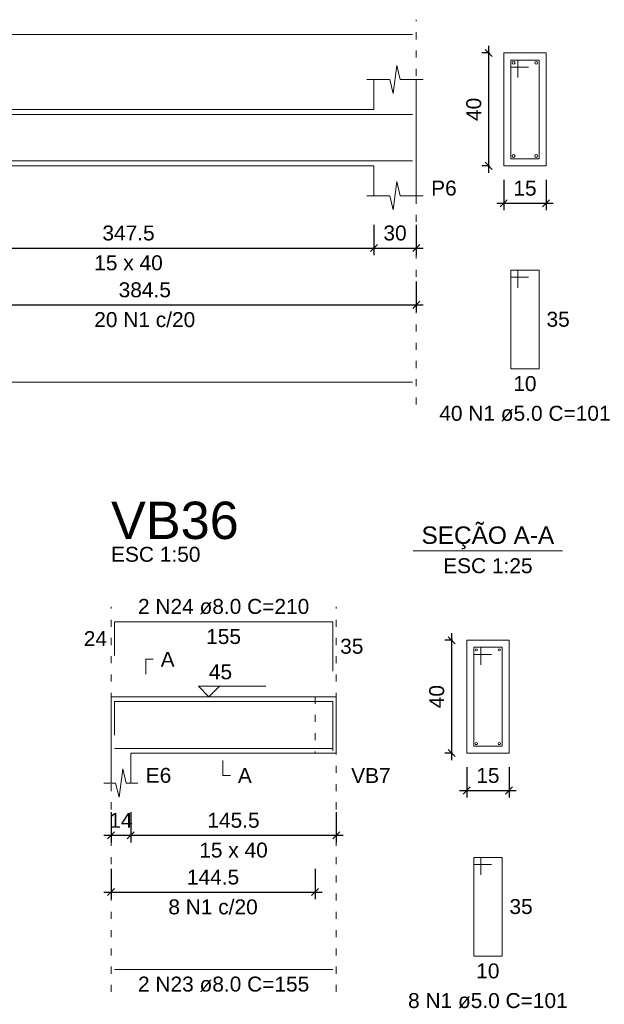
# Model space of a CAD drawing. Header units: millimetres. Extents: x 10906 to 25863, y 1966 to 4861.
# Tile 48 of 163: x 11251 to 11259, y 2991 to 3005. Entities that reach past the tile are written whole.
import ezdxf

# ---------------------------------------------------------------- set-up
doc = ezdxf.new("R2010")
doc.units = ezdxf.units.MM
doc.linetypes.add('DOT2', pattern=[3.175, 0, -3.175])
for name, color, linetype, lineweight in [('Descrição da armadura', 7, 'Continuous', 5), ('DT-Barras na forma', 40, 'Continuous', 5), ('DT-Barras no corte', 5, 'Continuous', 5), ('DT-Barras rebatidas', 40, 'Continuous', 5), ('DT-Cotas', 4, 'Continuous', 5), ('DT-Forma', 5, 'Continuous', 5), ('DT-Pontilhado', 7, 'DOT2', 5), ('DT-Textos', 7, 'Continuous', 5), ('DT-Título', 7, 'Continuous', 20), ('Textos armaduras', 7, 'Continuous', 5)]:
    doc.layers.add(name, color=color, linetype=linetype, lineweight=lineweight)
doc.styles.add('Arial', font='arial.ttf')
doc.styles.get("Standard").update_dxf_attribs({"font": 'arial.ttf'})
doc.dimstyles.new('UM_25.000000', dxfattribs={"dimtxt": 0.18, "dimasz": 0.1, "dimexe": 0.1, "dimexo": 0.2, "dimgap": 0, "dimtad": 1, "dimtih": 1, "dimtoh": 1, "dimdec": 1, "dimlfac": 25, "dimzin": 0, "dimdsep": 46, "dimtxsty": 'Standard', "dimcen": 0.09, "dimdle": 0.1, "dimclrd": 256, "dimclre": 256, "dimclrt": 7, "dimadec": 1, "dimazin": 2, "dimtfac": 1, "dimtdec": 1, "dimtofl": 0, "dimtmove": 0, "dimatfit": 3, "dimfxl": 1, "dimtolj": 1, "dimarcsym": 0})
doc.dimstyles.new('UM_50.000000', dxfattribs={"dimtxt": 0.18, "dimasz": 0.2, "dimexe": 0.2, "dimexo": 0.5, "dimgap": 0, "dimtad": 1, "dimtih": 1, "dimtoh": 1, "dimlfac": 50, "dimzin": 0, "dimdsep": 46, "dimtxsty": 'Standard', "dimcen": 0.09, "dimdle": 0.2, "dimclrd": 256, "dimclre": 256, "dimclrt": 7, "dimazin": 0, "dimtfac": 1, "dimtofl": 0, "dimtmove": 0, "dimatfit": 3, "dimfxl": 1, "dimtolj": 1, "dimtzin": 0, "dimarcsym": 0})

# ---------------------------------------------------------------- blocks, each defined once
blk = doc.blocks.new('_Oblique')
at = {"color": 0, "linetype": 'ByBlock', "lineweight": -2}
blk.add_line((-0.5, -0.5), (0.5, 0.5), dxfattribs=at)
blk = doc.blocks.new('*D257')
at = {"layer": 'Defpoints', "color": 0, "transparency": 16777216}
for p in [(11248.974, 3002.595), (11255.924, 3002.595), (11255.924, 3002.066)]:
    blk.add_point(p, dxfattribs=at)
at = {"layer": 'DT-Cotas', "lineweight": -2, "transparency": 16777216}
for p, q in [((11248.974, 3002.395), (11248.974, 3001.966)), ((11255.924, 3002.395), (11255.924, 3001.966)), ((11248.874, 3002.066), (11256.024, 3002.066))]:
    blk.add_line(p, q, dxfattribs=at)
at = {"layer": 'DT-Cotas', "lineweight": -2, "transparency": 16777216, "xscale": 0.1, "yscale": 0.1, "zscale": 0.1, "rotation": 180}
blk.add_blockref('_Oblique', (11248.974, 3002.066), dxfattribs=at)
at = {"layer": 'DT-Cotas', "lineweight": -2, "transparency": 16777216, "xscale": 0.1, "yscale": 0.1, "zscale": 0.1}
blk.add_blockref('_Oblique', (11255.924, 3002.066), dxfattribs=at)
at = {"layer": 'DT-Cotas', "color": 7, "transparency": 16777216, "insert": (11252.449, 3002.278), "char_height": 0.2118, "attachment_point": 5, "rotation": 0.0057, "style": 'Arial'}
blk.add_mtext('\\A1;347.5', dxfattribs=at)
blk = doc.blocks.new('*D258')
at = {"layer": 'Defpoints', "color": 0, "transparency": 16777216}
for p in [(11255.924, 3002.595), (11256.524, 3002.595), (11256.524, 3002.066)]:
    blk.add_point(p, dxfattribs=at)
at = {"layer": 'DT-Cotas', "lineweight": -2, "transparency": 16777216}
for p, q in [((11255.924, 3002.395), (11255.924, 3001.966)), ((11256.524, 3002.395), (11256.524, 3001.966)), ((11255.824, 3002.066), (11256.624, 3002.066))]:
    blk.add_line(p, q, dxfattribs=at)
at = {"layer": 'DT-Cotas', "lineweight": -2, "transparency": 16777216, "xscale": 0.1, "yscale": 0.1, "zscale": 0.1, "rotation": 180}
blk.add_blockref('_Oblique', (11255.924, 3002.066), dxfattribs=at)
at = {"layer": 'DT-Cotas', "lineweight": -2, "transparency": 16777216, "xscale": 0.1, "yscale": 0.1, "zscale": 0.1}
blk.add_blockref('_Oblique', (11256.524, 3002.066), dxfattribs=at)
at = {"layer": 'DT-Cotas', "color": 7, "transparency": 16777216, "insert": (11256.224, 3002.278), "char_height": 0.2118, "attachment_point": 5, "rotation": 0.0057, "style": 'Arial'}
blk.add_mtext('\\A1;30', dxfattribs=at)
blk = doc.blocks.new('*D260')
at = {"layer": 'Defpoints', "color": 0, "transparency": 16777216}
for p in [(11248.834, 3001.79), (11256.524, 3001.79), (11256.524, 3001.261)]:
    blk.add_point(p, dxfattribs=at)
at = {"layer": 'DT-Cotas', "lineweight": -2, "transparency": 16777216}
for p, q in [((11248.834, 3001.59), (11248.834, 3001.161)), ((11256.524, 3001.59), (11256.524, 3001.161)), ((11248.734, 3001.261), (11256.624, 3001.261))]:
    blk.add_line(p, q, dxfattribs=at)
at = {"layer": 'DT-Cotas', "lineweight": -2, "transparency": 16777216, "xscale": 0.1, "yscale": 0.1, "zscale": 0.1, "rotation": 180}
blk.add_blockref('_Oblique', (11248.834, 3001.261), dxfattribs=at)
at = {"layer": 'DT-Cotas', "lineweight": -2, "transparency": 16777216, "xscale": 0.1, "yscale": 0.1, "zscale": 0.1}
blk.add_blockref('_Oblique', (11256.524, 3001.261), dxfattribs=at)
at = {"layer": 'DT-Cotas', "color": 7, "transparency": 16777216, "insert": (11252.679, 3001.473), "char_height": 0.2118, "attachment_point": 5, "rotation": 0.0057, "style": 'Arial'}
blk.add_mtext('\\A1;384.5', dxfattribs=at)
blk = doc.blocks.new('*D270')
at = {"layer": 'Defpoints', "color": 0, "transparency": 16777216}
for p in [(11257.552, 3004.831), (11257.764, 3004.831), (11257.764, 3003.231)]:
    blk.add_point(p, dxfattribs=at)
at = {"layer": 'DT-Cotas', "lineweight": -2, "transparency": 16777216}
for p, q in [((11257.552, 3003.131), (11257.552, 3004.931)), ((11257.564, 3004.831), (11257.452, 3004.831)), ((11257.564, 3003.231), (11257.452, 3003.231))]:
    blk.add_line(p, q, dxfattribs=at)
at = {"layer": 'DT-Cotas', "lineweight": -2, "transparency": 16777216, "xscale": 0.1, "yscale": 0.1, "zscale": 0.1}
for p, rotation in [((11257.552, 3004.831), 90), ((11257.552, 3003.231), 270)]:
    blk.add_blockref('_Oblique', p, dxfattribs=dict(at, rotation=rotation))
at = {"layer": 'DT-Cotas', "color": 7, "transparency": 16777216, "insert": (11257.34, 3004.031), "char_height": 0.2118, "attachment_point": 5, "rotation": 90, "style": 'Arial'}
blk.add_mtext('\\A1;40', dxfattribs=at)
blk = doc.blocks.new('*D271')
at = {"layer": 'Defpoints', "color": 0, "transparency": 16777216}
for p in [(11257.764, 3003.231), (11258.364, 3003.231), (11258.364, 3002.701)]:
    blk.add_point(p, dxfattribs=at)
at = {"layer": 'DT-Cotas', "lineweight": -2, "transparency": 16777216}
for p, q in [((11257.764, 3003.031), (11257.764, 3002.601)), ((11258.364, 3003.031), (11258.364, 3002.601)), ((11257.664, 3002.701), (11258.464, 3002.701))]:
    blk.add_line(p, q, dxfattribs=at)
at = {"layer": 'DT-Cotas', "lineweight": -2, "transparency": 16777216, "xscale": 0.1, "yscale": 0.1, "zscale": 0.1, "rotation": 180}
blk.add_blockref('_Oblique', (11257.764, 3002.701), dxfattribs=at)
at = {"layer": 'DT-Cotas', "lineweight": -2, "transparency": 16777216, "xscale": 0.1, "yscale": 0.1, "zscale": 0.1}
blk.add_blockref('_Oblique', (11258.364, 3002.701), dxfattribs=at)
at = {"layer": 'DT-Cotas', "color": 7, "transparency": 16777216, "insert": (11258.064, 3002.913), "char_height": 0.2118, "attachment_point": 5, "rotation": 0.0057, "style": 'Arial'}
blk.add_mtext('\\A1;15', dxfattribs=at)
blk = doc.blocks.new('*D336')
at = {"layer": 'Defpoints', "color": 0, "transparency": 16777216}
for p in [(11252.201, 2994.273), (11252.481, 2994.273), (11252.481, 2993.744)]:
    blk.add_point(p, dxfattribs=at)
at = {"layer": 'DT-Cotas', "lineweight": -2, "transparency": 16777216}
for p, q in [((11252.201, 2994.073), (11252.201, 2993.644)), ((11252.481, 2994.073), (11252.481, 2993.644)), ((11252.101, 2993.744), (11252.581, 2993.744))]:
    blk.add_line(p, q, dxfattribs=at)
at = {"layer": 'DT-Cotas', "lineweight": -2, "transparency": 16777216, "xscale": 0.1, "yscale": 0.1, "zscale": 0.1, "rotation": 180}
blk.add_blockref('_Oblique', (11252.201, 2993.744), dxfattribs=at)
at = {"layer": 'DT-Cotas', "lineweight": -2, "transparency": 16777216, "xscale": 0.1, "yscale": 0.1, "zscale": 0.1}
blk.add_blockref('_Oblique', (11252.481, 2993.744), dxfattribs=at)
at = {"layer": 'DT-Cotas', "color": 7, "transparency": 16777216, "insert": (11252.341, 2993.956), "char_height": 0.2118, "attachment_point": 5, "rotation": 0.0057, "style": 'Arial'}
blk.add_mtext('\\A1;14', dxfattribs=at)
blk = doc.blocks.new('*D337')
at = {"layer": 'Defpoints', "color": 0, "transparency": 16777216}
for p in [(11252.481, 2994.273), (11255.391, 2994.273), (11255.391, 2993.744)]:
    blk.add_point(p, dxfattribs=at)
at = {"layer": 'DT-Cotas', "lineweight": -2, "transparency": 16777216}
for p, q in [((11252.481, 2994.073), (11252.481, 2993.644)), ((11255.391, 2994.073), (11255.391, 2993.644)), ((11252.381, 2993.744), (11255.491, 2993.744))]:
    blk.add_line(p, q, dxfattribs=at)
at = {"layer": 'DT-Cotas', "lineweight": -2, "transparency": 16777216, "xscale": 0.1, "yscale": 0.1, "zscale": 0.1, "rotation": 180}
blk.add_blockref('_Oblique', (11252.481, 2993.744), dxfattribs=at)
at = {"layer": 'DT-Cotas', "lineweight": -2, "transparency": 16777216, "xscale": 0.1, "yscale": 0.1, "zscale": 0.1}
blk.add_blockref('_Oblique', (11255.391, 2993.744), dxfattribs=at)
at = {"layer": 'DT-Cotas', "color": 7, "transparency": 16777216, "insert": (11253.936, 2993.956), "char_height": 0.2118, "attachment_point": 5, "rotation": 0.0057, "style": 'Arial'}
blk.add_mtext('\\A1;145.5', dxfattribs=at)
blk = doc.blocks.new('*D338')
at = {"layer": 'Defpoints', "color": 0, "transparency": 16777216}
for p in [(11252.201, 2993.468), (11255.091, 2993.468), (11255.091, 2992.939)]:
    blk.add_point(p, dxfattribs=at)
at = {"layer": 'DT-Cotas', "lineweight": -2, "transparency": 16777216}
for p, q in [((11252.201, 2993.268), (11252.201, 2992.839)), ((11255.091, 2993.268), (11255.091, 2992.839)), ((11252.101, 2992.939), (11255.191, 2992.939))]:
    blk.add_line(p, q, dxfattribs=at)
at = {"layer": 'DT-Cotas', "lineweight": -2, "transparency": 16777216, "xscale": 0.1, "yscale": 0.1, "zscale": 0.1, "rotation": 180}
blk.add_blockref('_Oblique', (11252.201, 2992.939), dxfattribs=at)
at = {"layer": 'DT-Cotas', "lineweight": -2, "transparency": 16777216, "xscale": 0.1, "yscale": 0.1, "zscale": 0.1}
blk.add_blockref('_Oblique', (11255.091, 2992.939), dxfattribs=at)
at = {"layer": 'DT-Cotas', "color": 7, "transparency": 16777216, "insert": (11253.646, 2993.151), "char_height": 0.2118, "attachment_point": 5, "rotation": 0.0057, "style": 'Arial'}
blk.add_mtext('\\A1;144.5', dxfattribs=at)
blk = doc.blocks.new('*D339')
at = {"layer": 'Defpoints', "color": 0, "transparency": 16777216}
for p in [(11257.027, 2996.509), (11257.239, 2996.509), (11257.239, 2994.909)]:
    blk.add_point(p, dxfattribs=at)
at = {"layer": 'DT-Cotas', "lineweight": -2, "transparency": 16777216}
for p, q in [((11257.039, 2996.509), (11256.927, 2996.509)), ((11257.027, 2994.809), (11257.027, 2996.609)), ((11257.039, 2994.909), (11256.927, 2994.909))]:
    blk.add_line(p, q, dxfattribs=at)
at = {"layer": 'DT-Cotas', "lineweight": -2, "transparency": 16777216, "xscale": 0.1, "yscale": 0.1, "zscale": 0.1}
for p, rotation in [((11257.027, 2996.509), 90), ((11257.027, 2994.909), 270)]:
    blk.add_blockref('_Oblique', p, dxfattribs=dict(at, rotation=rotation))
at = {"layer": 'DT-Cotas', "color": 7, "transparency": 16777216, "insert": (11256.815, 2995.709), "char_height": 0.2118, "attachment_point": 5, "rotation": 90, "style": 'Arial'}
blk.add_mtext('\\A1;40', dxfattribs=at)
blk = doc.blocks.new('*D340')
at = {"layer": 'Defpoints', "color": 0, "transparency": 16777216}
for p in [(11257.239, 2994.909), (11257.839, 2994.909), (11257.839, 2994.379)]:
    blk.add_point(p, dxfattribs=at)
at = {"layer": 'DT-Cotas', "lineweight": -2, "transparency": 16777216}
for p, q in [((11257.239, 2994.709), (11257.239, 2994.279)), ((11257.839, 2994.709), (11257.839, 2994.279)), ((11257.139, 2994.379), (11257.939, 2994.379))]:
    blk.add_line(p, q, dxfattribs=at)
at = {"layer": 'DT-Cotas', "lineweight": -2, "transparency": 16777216, "xscale": 0.1, "yscale": 0.1, "zscale": 0.1, "rotation": 180}
blk.add_blockref('_Oblique', (11257.239, 2994.379), dxfattribs=at)
at = {"layer": 'DT-Cotas', "lineweight": -2, "transparency": 16777216, "xscale": 0.1, "yscale": 0.1, "zscale": 0.1}
blk.add_blockref('_Oblique', (11257.839, 2994.379), dxfattribs=at)
at = {"layer": 'DT-Cotas', "color": 7, "transparency": 16777216, "insert": (11257.539, 2994.591), "char_height": 0.2118, "attachment_point": 5, "rotation": 0.0057, "style": 'Arial'}
blk.add_mtext('\\A1;15', dxfattribs=at)

msp = doc.modelspace()

# ---------------------------------------------------------------- linework, layer by layer
at = {"layer": 'DT-Barras na forma'}
for p, q in [((11257.96369, 3004.73064), (11257.86369, 3004.73064)), ((11257.86369, 3004.73064), (11257.86369, 3003.33064)), ((11258.26369, 3004.73064), (11257.86369, 3004.73064)), ((11257.86369, 3004.73064), (11257.86369, 3004.63064)), ((11257.96369, 3004.48064), (11257.96369, 3004.73064)), ((11258.26369, 3003.33064), (11258.26369, 3004.73064)), ((11257.86369, 3004.63064), (11258.11369, 3004.63064)), ((11257.86369, 3003.33064), (11258.26369, 3003.33064)), ((11257.43899, 2996.40863), (11257.33899, 2996.40863)), ((11257.33899, 2996.40863), (11257.33899, 2995.00863)), ((11257.73899, 2996.40863), (11257.33899, 2996.40863)), ((11257.33899, 2996.40863), (11257.33899, 2996.30863)), ((11257.43899, 2996.15863), (11257.43899, 2996.40863)), ((11257.73899, 2995.00863), (11257.73899, 2996.40863)), ((11257.33899, 2996.30863), (11257.58899, 2996.30863)), ((11257.33899, 2995.00863), (11257.73899, 2995.00863))]:
    msp.add_line(p, q, dxfattribs=at)
for points in [[(11241.19351, 3003.96064), (11256.47351, 3003.96064)], [(11241.19351, 3003.30064), (11256.47351, 3003.30064)], [(11252.25098, 2995.16282), (11252.25098, 2995.64063), (11255.34098, 2995.64063), (11255.34098, 2994.94063)], [(11252.25098, 2994.97663), (11255.34098, 2994.97663)]]:
    msp.add_lwpolyline(points, dxfattribs=at)
at = {"layer": 'DT-Barras no corte'}
for centre, radius in [((11257.90369, 3004.69064), 0.02), ((11258.22369, 3004.69064), 0.02), ((11257.90369, 3003.37064), 0.02), ((11258.22369, 3003.37064), 0.02), ((11257.37499, 2996.37263), 0.016), ((11257.70299, 2996.37263), 0.016), ((11257.37499, 2995.04463), 0.016), ((11257.70299, 2995.04463), 0.016)]:
    msp.add_circle(centre, radius, dxfattribs=at)
at = {"layer": 'DT-Barras rebatidas'}
for p, q in [((11241.19351, 3005.09024), (11256.47351, 3005.09024)), ((11257.96369, 3001.75394), (11257.86369, 3001.75394)), ((11257.86369, 3001.75394), (11257.86369, 3000.35394)), ((11258.26369, 3001.75394), (11257.86369, 3001.75394)), ((11257.86369, 3001.75394), (11257.86369, 3001.65394)), ((11257.96369, 3001.50394), (11257.96369, 3001.75394)), ((11258.26369, 3000.35394), (11258.26369, 3001.75394)), ((11257.86369, 3001.65394), (11258.11369, 3001.65394)), ((11257.86369, 3000.35394), (11258.26369, 3000.35394)), ((11241.19351, 3000.166), (11256.47351, 3000.166)), ((11252.25098, 2996.29242), (11252.25098, 2996.77023)), ((11252.25098, 2996.77023), (11255.34098, 2996.77023)), ((11255.34098, 2996.77023), (11255.34098, 2996.07023)), ((11257.43899, 2993.43193), (11257.33899, 2993.43193)), ((11257.33899, 2993.43193), (11257.33899, 2992.03193)), ((11257.73899, 2993.43193), (11257.33899, 2993.43193)), ((11257.33899, 2993.43193), (11257.33899, 2993.33193)), ((11257.43899, 2993.18193), (11257.43899, 2993.43193)), ((11257.73899, 2992.03193), (11257.73899, 2993.43193)), ((11257.33899, 2993.33193), (11257.58899, 2993.33193)), ((11257.33899, 2992.03193), (11257.73899, 2992.03193)), ((11252.25098, 2991.84199), (11255.34098, 2991.84199))]:
    msp.add_line(p, q, dxfattribs=at)
at = {"layer": 'DT-Forma'}
for p, q in [((11258.36369, 3004.83064), (11257.76369, 3004.83064)), ((11257.76369, 3004.83064), (11257.76369, 3004.83064)), ((11257.76369, 3004.83064), (11257.76369, 3003.23064)), ((11258.36369, 3003.23064), (11258.36369, 3004.83064)), ((11258.36369, 3004.83064), (11258.36369, 3004.83064)), ((11256.19851, 3004.25424), (11256.24851, 3004.65424)), ((11256.24851, 3004.65424), (11256.29851, 3004.45424)), ((11255.82351, 3004.45424), (11256.14851, 3004.45424)), ((11255.92351, 3004.03064), (11255.92351, 3004.45424)), ((11256.14851, 3004.45424), (11256.19851, 3004.25424)), ((11256.29851, 3004.45424), (11256.62351, 3004.45424)), ((11256.52351, 3004.45424), (11256.52351, 3004.03064)), ((11248.97351, 3004.03064), (11255.92351, 3004.03064)), ((11248.97351, 3003.23064), (11255.92351, 3003.23064)), ((11255.92351, 3003.23064), (11255.92351, 3002.80704)), ((11256.52351, 3002.80704), (11256.52351, 3003.23064)), ((11257.76369, 3003.23064), (11258.36369, 3003.23064)), ((11257.76369, 3003.23064), (11257.76369, 3003.23064)), ((11258.36369, 3003.23064), (11258.36369, 3003.23064)), ((11256.19851, 3002.60704), (11256.24851, 3003.00704)), ((11256.24851, 3003.00704), (11256.29851, 3002.80704)), ((11255.82351, 3002.80704), (11256.14851, 3002.80704)), ((11256.14851, 3002.80704), (11256.19851, 3002.60704)), ((11256.29851, 3002.80704), (11256.62351, 3002.80704)), ((11257.83899, 2996.50863), (11257.23899, 2996.50863)), ((11257.23899, 2996.50863), (11257.23899, 2996.50863)), ((11257.23899, 2996.50863), (11257.23899, 2994.90863)), ((11257.83899, 2994.90863), (11257.83899, 2996.50863)), ((11257.83899, 2996.50863), (11257.83899, 2996.50863)), ((11252.20098, 2995.70863), (11252.48098, 2995.70863)), ((11252.48098, 2995.70863), (11255.09098, 2995.70863)), ((11255.09098, 2995.70863), (11255.39098, 2995.70863)), ((11252.20098, 2994.90863), (11252.20098, 2994.48503)), ((11252.48098, 2994.48503), (11252.48098, 2994.90863)), ((11252.48098, 2994.90863), (11255.09098, 2994.90863)), ((11255.09098, 2994.90863), (11255.39098, 2994.90863)), ((11257.23899, 2994.90863), (11257.83899, 2994.90863)), ((11257.23899, 2994.90863), (11257.23899, 2994.90863)), ((11257.83899, 2994.90863), (11257.83899, 2994.90863)), ((11252.31598, 2994.28503), (11252.36598, 2994.68503)), ((11252.36598, 2994.68503), (11252.41598, 2994.48503)), ((11252.10098, 2994.48503), (11252.26598, 2994.48503)), ((11252.26598, 2994.48503), (11252.31598, 2994.28503)), ((11252.41598, 2994.48503), (11252.58098, 2994.48503))]:
    msp.add_line(p, q, dxfattribs=at)
at = {"layer": 'DT-Forma', "linetype": 'Continuous'}
for p, q in [((11256.52351, 3004.03064), (11256.52351, 3003.23064)), ((11252.20098, 2994.90863), (11252.20098, 2995.70863)), ((11255.39098, 2995.70863), (11255.39098, 2994.90863))]:
    msp.add_line(p, q, dxfattribs=at)
at = {"layer": 'DT-Pontilhado', "ltscale": 0.05}
for p, q in [((11256.52351, 2999.8483), (11256.52351, 3005.30204)), ((11252.20098, 2991.52429), (11252.20098, 2996.98203)), ((11255.39098, 2991.52429), (11255.39098, 2996.98203)), ((11255.09098, 2995.70863), (11255.09098, 2994.90863))]:
    msp.add_line(p, q, dxfattribs=at)
at = {"layer": 'DT-Textos'}
msp.add_line((11256.47999, 2997.77353), (11258.59799, 2997.77353), dxfattribs=at)
for points in [[(11252.69278, 2996.02633), (11252.69278, 2996.23813), (11252.79868, 2996.23813)], [(11253.73515, 2995.85689), (11253.58689, 2995.70863), (11253.43863, 2995.85689), (11254.39173, 2995.85689)], [(11253.78598, 2994.80273), (11253.78598, 2994.59093), (11253.89188, 2994.59093)]]:
    msp.add_lwpolyline(points, dxfattribs=at)

# ---------------------------------------------------------------- texts
at = {"layer": 'Descrição da armadura', "linetype": 'Continuous', "char_height": 0.2118, "attachment_point": 8, "line_spacing_factor": 0.798, "style": 'Arial'}
for s, insert, width in [('20 N1 c/20', (11252.67851, 3000.9432), 2.8693417), ('2 N24 ø8.0 C=210', (11253.79598, 2996.87613), 4.8647001), ('8 N1 c/20', (11253.64598, 2992.62119), 2.5393891), ('2 N23 ø8.0 C=155', (11253.79598, 2991.52429), 4.8647001)]:
    msp.add_mtext(s, dxfattribs=dict(at, insert=insert, width=width))
at = {"layer": 'Descrição da armadura', "color": 7, "linetype": 'Continuous', "char_height": 0.2118, "attachment_point": 8, "line_spacing_factor": 0.798, "style": 'Arial'}
for s, insert, width in [('40 N1 ø5.0 C=101', (11258.06369, 2999.61264), 4.8647001), ('8 N1 ø5.0 C=101', (11257.53899, 2991.29063), 4.5347476)]:
    msp.add_mtext(s, dxfattribs=dict(at, insert=insert, width=width))
at = {"layer": 'DT-Textos', "line_spacing_factor": 0.798, "style": 'Arial'}
for s, insert, char_height, width, attachment_point in [('P6', (11256.73531, 3002.80704), 0.2118, 0.5434933, 7), ('15 x 40', (11252.44851, 3001.74804), 0.2118, 1.45756, 8), ('SEÇÃO A-A', (11257.53872, 2997.79781), 0.2471, 4.8395853, 8), ('ESC 1:50', (11252.20098, 2997.61743), 0.2118, 1.901901, 7), ('ESC 1:25', (11257.53899, 2997.45583), 0.2118, 1.901901, 8), ('A', (11252.90458, 2996.13223), 0.2118, 0.296372, 7), ('45', (11253.58689, 2995.9522), 0.2118, 0.4942426, 7), ('E6', (11252.69278, 2994.48503), 0.2118, 0.5434933, 7), ('A', (11253.99778, 2994.48503), 0.2118, 0.296372, 7), ('VB7', (11255.60278, 2994.48503), 0.2118, 0.8398653, 7), ('15 x 40', (11253.93598, 2993.42603), 0.2118, 1.45756, 8)]:
    msp.add_mtext(s, dxfattribs=dict(at, insert=insert, char_height=char_height, width=width, attachment_point=attachment_point))
at = {"layer": 'DT-Título', "insert": (11252.20098, 2997.93513), "char_height": 0.5295, "width": 3.2609597, "attachment_point": 7, "line_spacing_factor": 0.798, "style": 'Arial'}
msp.add_mtext('VB36', dxfattribs=at)
at = {"layer": 'Textos armaduras', "color": 7, "linetype": 'Continuous', "char_height": 0.2118, "width": 0.6599051, "attachment_point": 7, "line_spacing_factor": 0.798, "style": 'Arial'}
for s, insert in [('35', (11258.36959, 3000.94804)), ('10', (11257.89872, 3000.03624)), ('35', (11257.84489, 2992.62603)), ('10', (11257.37401, 2991.71423))]:
    msp.add_mtext(s, dxfattribs=dict(at, insert=insert))
at = {"layer": 'Textos armaduras', "linetype": 'Continuous', "char_height": 0.2118, "attachment_point": 7, "line_spacing_factor": 0.798, "style": 'Arial'}
for s, insert, width in [('24', (11251.81513, 2996.42543), 0.6599051), ('155', (11253.54852, 2996.45253), 0.9898577), ('35', (11255.44688, 2996.31433), 0.6599051)]:
    msp.add_mtext(s, dxfattribs=dict(at, insert=insert, width=width))

# ---------------------------------------------------------------- dimensions: what is measured, and where the dimension line sits
at = {"layer": 'DT-Cotas'}
for base, p1, p2, picture, middle in [((11257.55189, 3004.83064), (11257.76369, 3003.23064), (11257.76369, 3004.83064), '*D270', (11257.34009, 3004.03064)), ((11257.02719, 2996.50863), (11257.23899, 2994.90863), (11257.23899, 2996.50863), '*D339', (11256.81539, 2995.70863))]:
    dim = msp.add_linear_dim(base=base, p1=p1, p2=p2, angle=90, dimstyle='UM_25.000000', override={"dimtxt": 0.2118, "dimasz": 0.1, "dimexe": 0.1, "dimexo": 0.2, "dimtad": 1, "dimtih": 0, "dimtoh": 0, "dimdec": 1, "dimlfac": 25, "dimzin": 8, "dimtxsty": 'Arial', "dimblk": 'Oblique', "dimblk1": 'Oblique', "dimblk2": 'Oblique', "dimsah": 1, "dimdle": 0.1, "dimse1": 0, "dimse2": 0, "dimclrt": 7, "dimadec": 1, "dimazin": 3, "dimtmove": 2, "dimldrblk": 'Oblique'}, dxfattribs=at)
    dim.commit()
    dim.dimension.update_dxf_attribs({"geometry": picture, "text_midpoint": middle, "dimtype": 160, "text_rotation": 90})
for base, p1, p2, dimstyle, override, picture, middle in [((11258.36369, 3002.70114), (11257.76369, 3003.23064), (11258.36369, 3003.23064), 'UM_25.000000', {"dimtxt": 0.2118, "dimasz": 0.1, "dimexe": 0.1, "dimexo": 0.2, "dimtad": 1, "dimtih": 0, "dimtoh": 0, "dimdec": 1, "dimlfac": 25, "dimzin": 8, "dimtxsty": 'Arial', "dimblk": 'Oblique', "dimblk1": 'Oblique', "dimblk2": 'Oblique', "dimsah": 1, "dimdle": 0.1, "dimse1": 0, "dimse2": 0, "dimclrt": 7, "dimadec": 1, "dimazin": 3, "dimtmove": 2, "dimldrblk": 'Oblique'}, '*D271', (11258.06369, 3002.91294)), ((11255.92351, 3002.06574), (11248.97351, 3002.59524), (11255.92351, 3002.59524), 'UM_50.000000', {"dimtxt": 0.2118, "dimasz": 0.1, "dimexe": 0.1, "dimexo": 0.2, "dimtad": 1, "dimtih": 0, "dimtoh": 0, "dimdec": 1, "dimlfac": 50, "dimzin": 8, "dimtxsty": 'Arial', "dimblk": 'Oblique', "dimblk1": 'Oblique', "dimblk2": 'Oblique', "dimsah": 1, "dimdle": 0.1, "dimse1": 0, "dimse2": 0, "dimclrt": 7, "dimadec": 1, "dimazin": 3, "dimtmove": 2, "dimldrblk": 'Oblique'}, '*D257', (11252.44851, 3002.27754)), ((11256.52351, 3002.06574), (11255.92351, 3002.59524), (11256.52351, 3002.59524), 'UM_50.000000', {"dimtxt": 0.2118, "dimasz": 0.1, "dimexe": 0.1, "dimexo": 0.2, "dimtad": 1, "dimtih": 0, "dimtoh": 0, "dimdec": 1, "dimlfac": 50, "dimzin": 8, "dimtxsty": 'Arial', "dimblk": 'Oblique', "dimblk1": 'Oblique', "dimblk2": 'Oblique', "dimsah": 1, "dimdle": 0.1, "dimse1": 0, "dimse2": 0, "dimclrt": 7, "dimadec": 1, "dimazin": 3, "dimtmove": 2, "dimldrblk": 'Oblique'}, '*D258', (11256.22351, 3002.27754)), ((11256.52351, 3001.2609), (11248.83351, 3001.7904), (11256.52351, 3001.7904), 'UM_50.000000', {"dimtxt": 0.2118, "dimasz": 0.1, "dimexe": 0.1, "dimexo": 0.2, "dimtad": 1, "dimtih": 0, "dimtoh": 0, "dimdec": 1, "dimlfac": 50, "dimzin": 8, "dimtxsty": 'Arial', "dimblk": 'Oblique', "dimblk1": 'Oblique', "dimblk2": 'Oblique', "dimsah": 1, "dimdle": 0.1, "dimse1": 0, "dimse2": 0, "dimclrt": 7, "dimadec": 1, "dimazin": 3, "dimtmove": 2, "dimldrblk": 'Oblique'}, '*D260', (11252.67851, 3001.4727)), ((11257.83899, 2994.37913), (11257.23899, 2994.90863), (11257.83899, 2994.90863), 'UM_25.000000', {"dimtxt": 0.2118, "dimasz": 0.1, "dimexe": 0.1, "dimexo": 0.2, "dimtad": 1, "dimtih": 0, "dimtoh": 0, "dimdec": 1, "dimlfac": 25, "dimzin": 8, "dimtxsty": 'Arial', "dimblk": 'Oblique', "dimblk1": 'Oblique', "dimblk2": 'Oblique', "dimsah": 1, "dimdle": 0.1, "dimse1": 0, "dimse2": 0, "dimclrt": 7, "dimadec": 1, "dimazin": 3, "dimtmove": 2, "dimldrblk": 'Oblique'}, '*D340', (11257.53899, 2994.59093)), ((11252.48098, 2993.74373), (11252.20098, 2994.27323), (11252.48098, 2994.27323), 'UM_50.000000', {"dimtxt": 0.2118, "dimasz": 0.1, "dimexe": 0.1, "dimexo": 0.2, "dimtad": 1, "dimtih": 0, "dimtoh": 0, "dimdec": 1, "dimlfac": 50, "dimzin": 8, "dimtxsty": 'Arial', "dimblk": 'Oblique', "dimblk1": 'Oblique', "dimblk2": 'Oblique', "dimsah": 1, "dimdle": 0.1, "dimse1": 0, "dimse2": 0, "dimclrt": 7, "dimadec": 1, "dimazin": 3, "dimtmove": 2, "dimldrblk": 'Oblique'}, '*D336', (11252.34098, 2993.95553)), ((11255.39098, 2993.74373), (11252.48098, 2994.27323), (11255.39098, 2994.27323), 'UM_50.000000', {"dimtxt": 0.2118, "dimasz": 0.1, "dimexe": 0.1, "dimexo": 0.2, "dimtad": 1, "dimtih": 0, "dimtoh": 0, "dimdec": 1, "dimlfac": 50, "dimzin": 8, "dimtxsty": 'Arial', "dimblk": 'Oblique', "dimblk1": 'Oblique', "dimblk2": 'Oblique', "dimsah": 1, "dimdle": 0.1, "dimse1": 0, "dimse2": 0, "dimclrt": 7, "dimadec": 1, "dimazin": 3, "dimtmove": 2, "dimldrblk": 'Oblique'}, '*D337', (11253.93598, 2993.95553)), ((11255.09098, 2992.93889), (11252.20098, 2993.46839), (11255.09098, 2993.46839), 'UM_50.000000', {"dimtxt": 0.2118, "dimasz": 0.1, "dimexe": 0.1, "dimexo": 0.2, "dimtad": 1, "dimtih": 0, "dimtoh": 0, "dimdec": 1, "dimlfac": 50, "dimzin": 8, "dimtxsty": 'Arial', "dimblk": 'Oblique', "dimblk1": 'Oblique', "dimblk2": 'Oblique', "dimsah": 1, "dimdle": 0.1, "dimse1": 0, "dimse2": 0, "dimclrt": 7, "dimadec": 1, "dimazin": 3, "dimtmove": 2, "dimldrblk": 'Oblique'}, '*D338', (11253.64598, 2993.15069))]:
    dim = msp.add_linear_dim(base=base, p1=p1, p2=p2, dimstyle=dimstyle, override=override, dxfattribs=at)
    dim.commit()
    dim.dimension.update_dxf_attribs({"geometry": picture, "text_midpoint": middle, "dimtype": 160, "text_rotation": 0.00573})

doc.saveas('drawing.dxf')
